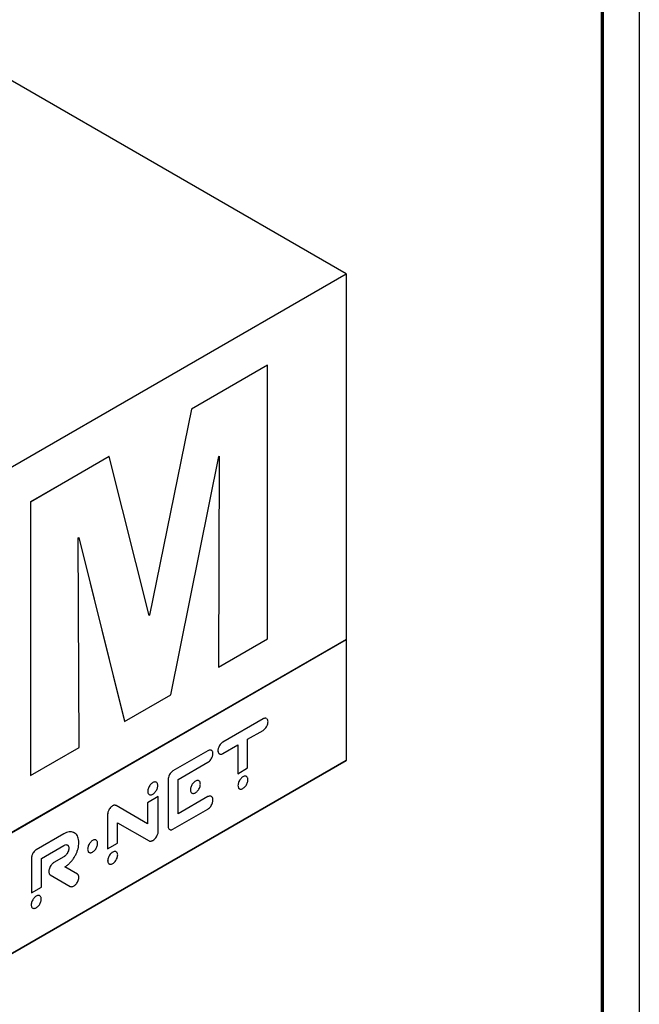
# Model space of a CAD drawing. Header units: millimetres. Extents: x 7 to 203, y 7 to 289.
# Tile 7 of 7: x 170 to 203, y 180 to 233. Entities that reach past the tile are written whole.
import ezdxf

# ---------------------------------------------------------------- set-up
doc = ezdxf.new("R2010")
doc.units = ezdxf.units.MM
doc.layers.add('LAYER2', color=7, linetype='Continuous')
doc.layers.add('LOGO', color=7, linetype='Continuous')

msp = doc.modelspace()

# ---------------------------------------------------------------- linework, layer by layer
at = {"color": 7, "linetype": 'Continuous', "lineweight": 25}
for p, q in [((187.61376, 219.35549), (166.40056, 231.60161)), ((166.40056, 207.10937), (187.61376, 219.35549)), ((166.40056, 207.10664), (187.61376, 219.35277)), ((187.61376, 219.35277), (187.60905, 219.35004)), ((187.60905, 219.35004), (187.60905, 199.72933)), ((187.61376, 219.35549), (187.61376, 219.35277)), ((183.39167, 214.45236), (179.30613, 212.09382)), ((183.39403, 214.45099), (179.30848, 212.09246)), ((183.39167, 214.45236), (183.39403, 214.45099)), ((183.39403, 199.7591), (183.39403, 214.45099)), ((179.30613, 212.09382), (177.06182, 201.03787)), ((179.30848, 212.09246), (177.06418, 201.0365)), ((179.30613, 212.09382), (179.30848, 212.09246)), ((174.88959, 209.54421), (170.66881, 207.1076)), ((174.89195, 209.54285), (170.67117, 207.10624)), ((174.88959, 209.54421), (174.89195, 209.54285)), ((177.03494, 201.01963), (174.89195, 209.54285)), ((178.19378, 196.75707), (180.77095, 209.54629)), ((180.7976, 209.56167), (180.75421, 198.23789)), ((180.79997, 209.56304), (180.75657, 198.23653)), ((180.77095, 209.54629), (180.79997, 209.56304)), ((170.66881, 207.1076), (170.66881, 192.41571)), ((170.66881, 207.1076), (170.67117, 207.10624)), ((170.67117, 207.10624), (170.67117, 192.41435)), ((173.22672, 205.1911), (173.25558, 205.20776)), ((173.28465, 193.92308), (173.22672, 205.1911)), ((173.25382, 205.20674), (175.71507, 195.32886)), ((173.25558, 205.20776), (175.71743, 195.3275)), ((177.06182, 201.03787), (177.03435, 201.022)), ((177.06418, 201.0365), (177.03494, 201.01963)), ((177.06182, 201.03787), (177.06418, 201.0365)), ((187.60905, 199.72933), (166.40056, 187.48593)), ((180.75657, 198.23653), (183.39403, 199.7591)), ((187.60905, 199.72933), (187.6114, 199.72933)), ((187.6114, 199.72933), (187.6114, 193.22482)), ((180.75421, 198.23789), (180.75657, 198.23653)), ((175.71743, 195.3275), (178.19378, 196.75707)), ((175.71507, 195.32886), (175.71743, 195.3275)), ((183.15026, 195.45875), (180.99767, 194.21609)), ((183.15144, 195.45807), (180.99885, 194.21541)), ((183.15026, 195.45875), (183.15144, 195.45807)), ((182.32637, 194.36533), (183.15144, 194.84163)), ((180.99767, 194.21609), (180.99885, 194.21541)), ((180.99885, 193.59896), (181.79255, 194.05716)), ((181.79137, 194.05648), (181.79137, 192.51673)), ((181.79255, 194.05716), (181.79255, 192.51605)), ((182.32637, 192.82422), (182.32637, 194.36533)), ((170.67117, 192.41435), (173.28465, 193.92308)), ((180.19067, 193.75022), (178.30755, 192.66312)), ((180.19185, 193.74954), (178.30873, 192.66244)), ((180.19067, 193.75022), (180.19185, 193.74954)), ((180.7288, 193.7527), (180.72998, 193.75202)), ((187.6114, 193.22482), (166.40056, 180.98006)), ((166.40056, 180.97734), (187.61376, 193.22346)), ((178.58959, 192.20813), (180.19185, 193.13309)), ((187.61376, 193.22346), (187.6114, 193.22482)), ((178.30755, 192.66312), (178.30873, 192.66244)), ((181.79137, 192.51673), (181.79255, 192.51605)), ((181.79255, 192.51605), (182.32637, 192.82422)), ((170.66881, 192.41571), (170.67117, 192.41435)), ((178.05459, 192.20068), (178.05459, 189.71555)), ((178.05459, 192.20068), (178.05576, 192.2)), ((178.05576, 192.2), (178.05576, 189.71487)), ((178.58959, 190.3588), (178.58959, 192.20813)), ((176.96191, 191.56989), (176.96309, 191.56921)), ((179.24918, 191.64749), (179.25036, 191.64681)), ((181.80501, 191.88062), (181.80619, 191.87994)), ((177.52076, 191.28425), (176.94245, 190.95039)), ((176.94245, 190.95039), (176.94245, 189.82307)), ((176.94245, 190.95039), (176.94363, 190.94971)), ((177.52194, 191.28357), (176.94363, 190.94971)), ((176.94363, 190.94971), (176.94363, 189.82238)), ((177.52076, 191.28425), (177.52194, 191.28357)), ((177.52194, 189.40669), (177.52194, 191.28357)), ((180.19067, 191.28445), (178.58959, 190.36016)), ((180.19185, 191.28377), (178.58959, 190.3588)), ((180.19067, 191.28445), (180.19185, 191.28377)), ((175.07267, 190.78994), (175.07384, 190.78926)), ((175.25971, 190.80681), (175.26089, 190.80613)), ((176.94363, 189.82238), (175.26089, 190.80613)), ((178.30873, 189.52885), (180.19185, 190.61595)), ((174.80714, 190.32597), (174.80714, 188.48482)), ((174.80714, 190.32597), (174.80832, 190.32529)), ((174.80832, 190.32529), (174.80832, 188.48414)), ((175.34215, 189.88348), (177.03846, 188.90841)), ((175.34215, 188.79231), (175.34215, 189.88348)), ((178.05459, 189.71555), (178.05576, 189.71487)), ((172.45573, 189.28493), (170.97596, 188.43068)), ((172.45691, 189.28425), (170.97713, 188.43)), ((172.45573, 189.28493), (172.45691, 189.28425)), ((174.80832, 188.48414), (175.34215, 188.79231)), ((170.97596, 188.43068), (170.97713, 188.43)), ((171.24948, 187.97077), (172.45691, 188.66781)), ((172.72479, 188.51539), (172.72597, 188.51471)), ((173.73365, 188.46344), (173.73482, 188.46276)), ((174.80714, 188.48482), (174.80832, 188.48414)), ((170.71447, 187.96333), (170.71447, 186.12217)), ((170.71447, 187.96333), (170.71565, 187.96265)), ((170.71565, 187.96265), (170.71565, 186.12149)), ((171.24948, 186.42967), (171.24948, 187.97077)), ((172.45573, 188.05204), (171.91745, 187.7413)), ((171.91745, 187.7413), (171.91863, 187.74062)), ((172.45691, 188.05136), (171.91863, 187.74062)), ((172.45573, 188.05204), (172.45691, 188.05136)), ((174.80964, 187.84228), (174.81082, 187.8416)), ((171.72743, 187.53318), (171.72861, 187.5325)), ((173.18538, 187.12293), (172.51938, 187.50756)), ((171.72743, 187.08956), (172.80347, 186.46607)), ((171.72743, 187.08956), (171.72861, 187.08888)), ((171.72861, 187.08888), (172.80465, 186.46539)), ((170.71447, 186.12217), (170.71565, 186.12149)), ((170.71565, 186.12149), (171.24948, 186.42967)), ((172.80347, 186.46607), (172.80465, 186.46539)), ((170.70711, 185.47394), (170.70829, 185.47326))]:
    msp.add_line(p, q, dxfattribs=at)
at = {"color": 7, "linetype": 'Continuous', "lineweight": 25, "flags": 128}
msp.add_lwpolyline([(166.40056, 187.48457), (187.6114, 199.72933), (187.60905, 199.73069)], dxfattribs=at)
at = {"color": 7, "linetype": 'Continuous', "lineweight": 25}
for points, knots in [([(183.34237, 195.4734), (183.33589, 195.47852), (183.31636, 195.49397), (183.27168, 195.49806), (183.21353, 195.49059), (183.17159, 195.46949), (183.15026, 195.45875)], [0, 0, 0, 0, 0.13908293, 0.41932904, 0.70465582, 1, 1, 1, 1]), ([(183.34354, 195.47272), (183.33707, 195.47784), (183.31753, 195.49329), (183.27286, 195.49738), (183.21471, 195.48991), (183.17277, 195.46881), (183.15144, 195.45807)], [0, 0, 0, 0, 0.13908293, 0.41932904, 0.70465582, 1, 1, 1, 1]), ([(183.15144, 194.84163), (183.1784, 194.85981), (183.23131, 194.8955), (183.30302, 194.97743), (183.35715, 195.06407), (183.39369, 195.1494), (183.41608, 195.22987), (183.41888, 195.27974), (183.42031, 195.30512)], [0, 0, 0, 0, 0.19179632, 0.37648214, 0.55860691, 0.70231275, 0.84849101, 1, 1, 1, 1]), ([(183.42031, 195.30512), (183.41782, 195.33455), (183.41294, 195.3923), (183.38596, 195.44651), (183.35995, 195.46212), (183.35203, 195.46686)], [0, 0, 0, 0, 0.4196506, 0.82339627, 1, 1, 1, 1]), ([(180.99767, 194.21609), (180.97073, 194.19791), (180.91784, 194.16223), (180.84615, 194.08033), (180.79201, 193.99371), (180.75545, 193.90839), (180.73304, 193.82793), (180.73023, 193.77807), (180.7288, 193.7527)], [0, 0, 0, 0, 0.19172436, 0.37642053, 0.55858542, 0.70231535, 0.8484997, 1, 1, 1, 1]), ([(180.99885, 194.21541), (180.97191, 194.19723), (180.91901, 194.16155), (180.84733, 194.07965), (180.79319, 193.99303), (180.75662, 193.90771), (180.73422, 193.82725), (180.73141, 193.77739), (180.72998, 193.75202)], [0, 0, 0, 0, 0.19172436, 0.37642053, 0.55858542, 0.70231535, 0.8484997, 1, 1, 1, 1]), ([(180.3777, 193.76875), (180.37287, 193.77245), (180.35486, 193.78628), (180.31209, 193.78947), (180.254, 193.78213), (180.21202, 193.76098), (180.19067, 193.75022)], [0, 0, 0, 0, 0.10657752, 0.39740893, 0.69354332, 1, 1, 1, 1]), ([(180.37888, 193.76807), (180.37405, 193.77177), (180.35604, 193.7856), (180.31327, 193.78878), (180.25518, 193.78145), (180.2132, 193.76029), (180.19185, 193.74954)], [0, 0, 0, 0, 0.10657752, 0.39740893, 0.69354332, 1, 1, 1, 1]), ([(180.19185, 193.13309), (180.21883, 193.15129), (180.27179, 193.18702), (180.34357, 193.26904), (180.39779, 193.35578), (180.43441, 193.44122), (180.45686, 193.52176), (180.45968, 193.57166), (180.46111, 193.59706)], [0, 0, 0, 0, 0.19173101, 0.37646589, 0.55867402, 0.70241635, 0.84857504, 1, 1, 1, 1]), ([(180.46111, 193.59706), (180.45866, 193.62655), (180.45386, 193.68443), (180.4245, 193.7411), (180.39533, 193.75796), (180.38445, 193.76425)], [0, 0, 0, 0, 0.39448634, 0.77404688, 1, 1, 1, 1]), ([(180.7288, 193.7527), (180.73124, 193.72319), (180.73604, 193.66527), (180.76541, 193.60842), (180.79465, 193.59143), (180.80561, 193.58506)], [0, 0, 0, 0, 0.39373524, 0.77257555, 1, 1, 1, 1]), ([(180.72998, 193.75202), (180.73242, 193.72251), (180.73722, 193.66459), (180.76659, 193.60774), (180.79583, 193.59075), (180.80679, 193.58438)], [0, 0, 0, 0, 0.39373524, 0.77257555, 1, 1, 1, 1]), ([(180.81235, 193.58055), (180.81709, 193.5769), (180.83498, 193.56311), (180.87758, 193.55988), (180.93559, 193.56711), (180.97752, 193.58822), (180.99885, 193.59896)], [0, 0, 0, 0, 0.10490704, 0.39639087, 0.69305685, 1, 1, 1, 1]), ([(178.30755, 192.66312), (178.28103, 192.6451), (178.22936, 192.61), (178.16046, 192.52722), (178.1038, 192.42823), (178.0627, 192.31348), (178.05733, 192.2389), (178.05459, 192.20068)], [0, 0, 0, 0, 0.19126961, 0.37268582, 0.55306778, 0.77102809, 1, 1, 1, 1]), ([(178.30873, 192.66244), (178.28221, 192.64442), (178.23054, 192.60932), (178.16164, 192.52654), (178.10498, 192.42755), (178.06388, 192.3128), (178.05851, 192.23821), (178.05576, 192.2)], [0, 0, 0, 0, 0.19126961, 0.37268582, 0.55306778, 0.77102809, 1, 1, 1, 1]), ([(177.41829, 192.056), (177.40186, 192.06282), (177.3677, 192.077), (177.30273, 192.06982), (177.23132, 192.03987), (177.15959, 191.98739), (177.09409, 191.91767), (177.03866, 191.83633), (176.99614, 191.74795), (176.96741, 191.65576), (176.96376, 191.59884), (176.96191, 191.56989)], [0, 0, 0, 0, 0.10288818, 0.21390593, 0.32879137, 0.44381258, 0.55494949, 0.66452731, 0.77407052, 0.88511167, 1, 1, 1, 1]), ([(177.50152, 191.88004), (177.49967, 191.90685), (177.49603, 191.95957), (177.46735, 192.0186), (177.42489, 192.05792), (177.36953, 192.07532), (177.30409, 192.06946), (177.23245, 192.0391), (177.16078, 191.98673), (177.09526, 191.91699), (177.03984, 191.83565), (176.99732, 191.74727), (176.96858, 191.65508), (176.96494, 191.59816), (176.96309, 191.56921)], [0, 0, 0, 0, 0.08560825, 0.16833445, 0.24992045, 0.33150645, 0.41423265, 0.4998409, 0.58555032, 0.66836531, 0.75001853, 0.83164596, 0.91438959, 1, 1, 1, 1]), ([(179.70514, 192.13323), (179.68871, 192.14006), (179.65457, 192.15427), (179.58965, 192.14718), (179.51828, 192.1173), (179.44661, 192.06481), (179.38118, 191.99507), (179.32582, 191.9137), (179.28337, 191.82535), (179.25467, 191.73325), (179.25103, 191.67639), (179.24918, 191.64749)], [0, 0, 0, 0, 0.10294876, 0.21403496, 0.32887535, 0.44386365, 0.55499882, 0.66461315, 0.77420052, 0.88523612, 1, 1, 1, 1]), ([(179.78848, 191.95746), (179.78663, 191.98422), (179.78298, 192.03687), (179.75424, 192.09582), (179.71176, 192.13513), (179.65641, 192.15258), (179.59101, 192.14682), (179.51941, 192.11653), (179.44781, 192.06415), (179.38235, 191.99438), (179.327, 191.91302), (179.28455, 191.82467), (179.25585, 191.73256), (179.25221, 191.67571), (179.25036, 191.64681)], [0, 0, 0, 0, 0.085512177, 0.16825874, 0.249932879, 0.33161297, 0.414382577, 0.499949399, 0.585626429, 0.668432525, 0.750105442, 0.831758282, 0.914490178, 1, 1, 1, 1]), ([(179.25036, 191.64681), (179.25221, 191.62006), (179.25585, 191.56745), (179.28455, 191.50856), (179.32701, 191.46933), (179.38236, 191.45198), (179.44782, 191.45786), (179.51941, 191.48819), (179.59099, 191.54052), (179.6564, 191.61019), (179.71176, 191.69144), (179.75425, 191.77971), (179.78298, 191.87175), (179.78663, 191.92858), (179.78848, 191.95746)], [0, 0, 0, 0, 0.08551258, 0.16821348, 0.24983285, 0.33149441, 0.414323, 0.50005062, 0.58566796, 0.66846003, 0.75012876, 0.83176947, 0.91448506, 1, 1, 1, 1]), ([(182.26095, 192.36612), (182.24454, 192.37294), (182.2104, 192.38711), (182.14546, 192.37993), (182.07407, 192.34999), (182.00237, 192.29753), (181.93692, 192.22786), (181.88157, 192.1466), (181.83915, 192.05834), (181.81049, 191.96632), (181.80686, 191.90951), (181.80501, 191.88062)], [0, 0, 0, 0, 0.10290829, 0.21398254, 0.32896187, 0.44408061, 0.55523309, 0.6647811, 0.77427053, 0.88523438, 1, 1, 1, 1]), ([(182.3441, 192.19047), (182.34225, 192.21722), (182.33862, 192.26984), (182.30996, 192.32877), (182.26754, 192.36805), (182.21224, 192.38543), (182.14682, 192.37958), (182.0752, 192.34922), (182.00356, 192.29688), (181.93809, 192.22718), (181.88275, 192.14592), (181.84032, 192.05766), (181.81167, 191.96564), (181.80804, 191.90883), (181.80619, 191.87994)], [0, 0, 0, 0, 0.08553032, 0.16822746, 0.24981903, 0.33143541, 0.41421436, 0.4999036, 0.58569674, 0.66853399, 0.7501755, 0.83177335, 0.91447003, 1, 1, 1, 1]), ([(181.80619, 191.87994), (181.80804, 191.85314), (181.81167, 191.80043), (181.84031, 191.74137), (181.88274, 191.70201), (181.93808, 191.68458), (182.00356, 191.69044), (182.0752, 191.7208), (182.14683, 191.77315), (182.21225, 191.84286), (182.26756, 191.92416), (182.30997, 192.0125), (182.33862, 192.10463), (182.34225, 192.16153), (182.3441, 192.19047)], [0, 0, 0, 0, 0.08562215, 0.16836645, 0.24996985, 0.33158291, 0.41436817, 0.50009631, 0.58572064, 0.66844765, 0.7500356, 0.83163274, 0.9143775, 1, 1, 1, 1]), ([(176.96191, 191.56989), (176.96382, 191.54319), (176.96758, 191.49069), (176.99485, 191.4316), (177.02402, 191.40918), (177.03801, 191.39844)], [0, 0, 0, 0, 0.350176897, 0.688408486, 1, 1, 1, 1]), ([(176.96309, 191.56921), (176.96494, 191.54241), (176.96858, 191.48971), (176.99731, 191.43076), (177.03984, 191.39157), (177.09527, 191.37433), (177.1608, 191.38034), (177.23245, 191.41074), (177.30408, 191.46305), (177.36952, 191.53266), (177.42488, 191.61386), (177.46735, 191.70212), (177.49604, 191.79422), (177.49967, 191.8511), (177.50152, 191.88004)], [0, 0, 0, 0, 0.08564278, 0.16836409, 0.249953, 0.33158364, 0.41440941, 0.50015926, 0.58580788, 0.66854477, 0.75010811, 0.83165553, 0.91435938, 1, 1, 1, 1]), ([(179.24918, 191.64749), (179.25109, 191.62084), (179.25485, 191.56843), (179.28213, 191.50934), (179.31132, 191.48684), (179.32535, 191.47603)], [0, 0, 0, 0, 0.34933959, 0.68719277, 1, 1, 1, 1]), ([(181.80501, 191.88062), (181.80679, 191.85368), (181.81028, 191.8007), (181.83994, 191.7436), (181.86657, 191.71147), (181.88595, 191.70561), (181.88708, 191.70526)], [0, 0, 0, 0, 0.33573212, 0.66017994, 0.98015422, 1, 1, 1, 1]), ([(180.37273, 191.29443), (180.36948, 191.29731), (180.3532, 191.31178), (180.31261, 191.31838), (180.25457, 191.31566), (180.2121, 191.29491), (180.19067, 191.28445)], [0, 0, 0, 0, 0.0764135, 0.38333115, 0.68899273, 1, 1, 1, 1]), ([(180.37391, 191.29375), (180.37066, 191.29663), (180.35438, 191.3111), (180.31379, 191.3177), (180.25575, 191.31498), (180.21327, 191.29423), (180.19185, 191.28377)], [0, 0, 0, 0, 0.0764135, 0.38333115, 0.68899273, 1, 1, 1, 1]), ([(180.19185, 190.61595), (180.21895, 190.6348), (180.27281, 190.67225), (180.34441, 190.76107), (180.39794, 190.85376), (180.43421, 190.94421), (180.45665, 191.02799), (180.45962, 191.07962), (180.46111, 191.1055)], [0, 0, 0, 0, 0.18591383, 0.36947736, 0.55512545, 0.70267258, 0.85094161, 1, 1, 1, 1]), ([(180.46111, 191.1055), (180.45857, 191.13571), (180.45352, 191.19594), (180.42377, 191.25751), (180.39369, 191.27882), (180.38188, 191.28718)], [0, 0, 0, 0, 0.37951752, 0.75646368, 1, 1, 1, 1]), ([(175.07267, 190.78994), (175.04581, 190.77178), (174.99316, 190.73617), (174.92209, 190.65391), (174.86886, 190.56707), (174.8331, 190.48169), (174.81127, 190.40126), (174.80853, 190.35136), (174.80714, 190.32597)], [0, 0, 0, 0, 0.19139652, 0.37532952, 0.55717578, 0.70118158, 0.84796672, 1, 1, 1, 1]), ([(175.07384, 190.78926), (175.04699, 190.7711), (174.99434, 190.73549), (174.92327, 190.65323), (174.87004, 190.56639), (174.83428, 190.48101), (174.81245, 190.40058), (174.80971, 190.35068), (174.80832, 190.32529)], [0, 0, 0, 0, 0.19139652, 0.37532952, 0.55717578, 0.70118158, 0.84796672, 1, 1, 1, 1]), ([(175.25971, 190.80681), (175.2454, 190.81333), (175.21683, 190.82633), (175.16847, 190.82626), (175.11987, 190.81446), (175.08861, 190.79822), (175.07267, 190.78994)], [0, 0, 0, 0, 0.27563976, 0.55031823, 0.77056921, 1, 1, 1, 1]), ([(175.26089, 190.80613), (175.24658, 190.81265), (175.21801, 190.82565), (175.16965, 190.82558), (175.12105, 190.81378), (175.08979, 190.79754), (175.07384, 190.78926)], [0, 0, 0, 0, 0.27563976, 0.55031823, 0.77056921, 1, 1, 1, 1]), ([(173.02035, 189.3389), (173.00447, 189.34883), (172.95696, 189.37854), (172.86064, 189.39682), (172.7356, 189.39356), (172.59884, 189.35907), (172.50387, 189.30987), (172.45573, 189.28493)], [0, 0, 0, 0, 0.109380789, 0.327197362, 0.546888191, 0.770288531, 1, 1, 1, 1]), ([(173.02153, 189.33822), (173.00565, 189.34815), (172.95813, 189.37786), (172.86182, 189.39614), (172.73678, 189.39288), (172.60001, 189.35839), (172.50505, 189.30919), (172.45691, 189.28425)], [0, 0, 0, 0, 0.109380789, 0.327197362, 0.546888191, 0.770288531, 1, 1, 1, 1]), ([(173.26406, 188.81551), (173.26151, 188.87067), (173.25649, 188.97947), (173.21684, 189.11738), (173.15535, 189.22856), (173.09118, 189.30193), (173.0424, 189.32713), (173.02739, 189.33489)], [0, 0, 0, 0, 0.232605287, 0.458858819, 0.68134735, 0.901883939, 1, 1, 1, 1]), ([(177.24078, 188.93365), (177.26812, 188.95218), (177.32231, 188.98889), (177.39625, 189.07262), (177.45337, 189.16124), (177.49269, 189.24859), (177.5172, 189.33064), (177.52035, 189.38114), (177.52194, 189.40669)], [0, 0, 0, 0, 0.19027233, 0.37706495, 0.56189786, 0.70643083, 0.85148915, 1, 1, 1, 1]), ([(178.05459, 189.71555), (178.05656, 189.68492), (178.06047, 189.62437), (178.09285, 189.55784), (178.12246, 189.52079), (178.14385, 189.51404), (178.14465, 189.51378)], [0, 0, 0, 0, 0.33728074, 0.6666781, 0.98743373, 1, 1, 1, 1]), ([(178.05576, 189.71487), (178.05782, 189.68438), (178.06188, 189.62413), (178.09314, 189.55548), (178.13705, 189.51252), (178.18964, 189.49537), (178.24641, 189.49846), (178.28769, 189.51859), (178.30873, 189.52885)], [0, 0, 0, 0, 0.19358279, 0.38264091, 0.5667391, 0.70892677, 0.85159315, 1, 1, 1, 1]), ([(172.51938, 187.50756), (172.56508, 187.53974), (172.65512, 187.60314), (172.78354, 187.72411), (172.90134, 187.85868), (173.00641, 188.00613), (173.09616, 188.16227), (173.16897, 188.32438), (173.22269, 188.48937), (173.25762, 188.6566), (173.26188, 188.76177), (173.26406, 188.81551)], [0, 0, 0, 0, 0.117154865, 0.230791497, 0.341749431, 0.450853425, 0.559014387, 0.665393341, 0.773223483, 0.884115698, 1, 1, 1, 1]), ([(174.18955, 188.94926), (174.17318, 188.95608), (174.13911, 188.97029), (174.07425, 188.96321), (174.00292, 188.93335), (173.93128, 188.88086), (173.86585, 188.81112), (173.81045, 188.72974), (173.76793, 188.64136), (173.73916, 188.54922), (173.7355, 188.49234), (173.73365, 188.46344)], [0, 0, 0, 0, 0.10268782, 0.21375325, 0.32861291, 0.44353019, 0.55470495, 0.66441326, 0.77409746, 0.88520031, 1, 1, 1, 1]), ([(174.27291, 188.77339), (174.27106, 188.80015), (174.26741, 188.8528), (174.23873, 188.91177), (174.1963, 188.95112), (174.14099, 188.9686), (174.07561, 188.96285), (174.00405, 188.93258), (173.93247, 188.88021), (173.86702, 188.81044), (173.81163, 188.72907), (173.76911, 188.64068), (173.74034, 188.54854), (173.73668, 188.49166), (173.73482, 188.46276)], [0, 0, 0, 0, 0.08551686, 0.16825217, 0.24989666, 0.33153806, 0.4142774, 0.49984328, 0.58545209, 0.66827287, 0.75000121, 0.83171158, 0.91447879, 1, 1, 1, 1]), ([(173.73482, 188.46276), (173.73668, 188.43602), (173.74034, 188.3834), (173.76911, 188.32455), (173.81164, 188.28537), (173.86703, 188.26806), (173.93248, 188.27394), (174.00405, 188.30424), (174.0756, 188.35655), (174.14098, 188.4262), (174.19629, 188.50743), (174.23873, 188.59568), (174.26742, 188.68769), (174.27106, 188.74451), (174.27291, 188.77339)], [0, 0, 0, 0, 0.08552398, 0.16826024, 0.24993723, 0.33165427, 0.41449756, 0.50015692, 0.58577332, 0.66853509, 0.75016507, 0.83177607, 0.91448037, 1, 1, 1, 1]), ([(177.03846, 188.90841), (177.05374, 188.90222), (177.08505, 188.88954), (177.13858, 188.89388), (177.19106, 188.90792), (177.22427, 188.92511), (177.24078, 188.93365)], [0, 0, 0, 0, 0.26950145, 0.5521786, 0.7775358, 1, 1, 1, 1]), ([(170.97596, 188.43068), (170.94919, 188.41247), (170.89672, 188.37677), (170.82641, 188.29334), (170.77436, 188.20563), (170.73962, 188.11965), (170.71849, 188.03892), (170.71583, 187.98879), (170.71447, 187.96333)], [0, 0, 0, 0, 0.19037956, 0.37325814, 0.55510198, 0.69986066, 0.84759407, 1, 1, 1, 1]), ([(170.97713, 188.43), (170.95037, 188.41179), (170.8979, 188.37609), (170.82759, 188.29266), (170.77554, 188.20495), (170.7408, 188.11897), (170.71967, 188.03824), (170.717, 187.98811), (170.71565, 187.96265)], [0, 0, 0, 0, 0.19037956, 0.37325814, 0.55510198, 0.69986066, 0.84759407, 1, 1, 1, 1]), ([(172.72479, 188.51539), (172.72249, 188.48298), (172.71796, 188.41939), (172.68223, 188.31641), (172.63364, 188.22656), (172.57757, 188.15262), (172.51885, 188.0933), (172.47701, 188.06595), (172.45573, 188.05204)], [0, 0, 0, 0, 0.19147371, 0.37568752, 0.55776461, 0.70177959, 0.84836453, 1, 1, 1, 1]), ([(172.45691, 188.66781), (172.48385, 188.68074), (172.53677, 188.70612), (172.60849, 188.70696), (172.66267, 188.68282), (172.69928, 188.63969), (172.72172, 188.58508), (172.72454, 188.53844), (172.72597, 188.51471)], [0, 0, 0, 0, 0.19162607, 0.37633146, 0.55856001, 0.70233602, 0.84853384, 1, 1, 1, 1]), ([(172.72597, 188.51471), (172.72366, 188.4823), (172.71914, 188.41871), (172.68341, 188.31573), (172.63482, 188.22588), (172.57875, 188.15194), (172.52003, 188.09262), (172.47818, 188.06527), (172.45691, 188.05136)], [0, 0, 0, 0, 0.19147371, 0.37568752, 0.55776461, 0.70177959, 0.84836453, 1, 1, 1, 1]), ([(172.66034, 188.67825), (172.66112, 188.6779), (172.67701, 188.67089), (172.69722, 188.63885), (172.72078, 188.58616), (172.72344, 188.53926), (172.72479, 188.51539)], [0, 0, 0, 0, 0.01648928, 0.33681651, 0.66253943, 1, 1, 1, 1]), ([(173.73365, 188.46344), (173.73556, 188.4368), (173.73934, 188.38438), (173.76666, 188.32538), (173.79585, 188.30294), (173.80987, 188.29217)], [0, 0, 0, 0, 0.34954316, 0.68769269, 1, 1, 1, 1]), ([(175.27173, 188.32448), (175.27086, 188.32529), (175.25607, 188.33913), (175.21494, 188.34642), (175.15071, 188.34241), (175.07881, 188.31159), (175.00732, 188.25939), (174.94185, 188.18967), (174.88646, 188.1084), (174.84392, 188.0201), (174.81515, 187.92802), (174.8115, 187.87117), (174.80964, 187.84228)], [0, 0, 0, 0, 0.006743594, 0.114865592, 0.224486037, 0.337868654, 0.451247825, 0.560908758, 0.669086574, 0.777218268, 0.886759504, 1, 1, 1, 1]), ([(175.34912, 188.15235), (175.34727, 188.1791), (175.34362, 188.23173), (175.31489, 188.29062), (175.27241, 188.32984), (175.21705, 188.34718), (175.15163, 188.34132), (175.08006, 188.31102), (175.00848, 188.25868), (174.94304, 188.189), (174.88764, 188.10772), (174.8451, 188.01942), (174.81633, 187.92734), (174.81268, 187.87049), (174.81082, 187.8416)], [0, 0, 0, 0, 0.08552035, 0.16823146, 0.24986078, 0.33151799, 0.41430688, 0.49993708, 0.58556469, 0.66838415, 0.75008352, 0.83174806, 0.91447713, 1, 1, 1, 1]), ([(171.91745, 187.7413), (171.89817, 187.72836), (171.85916, 187.70217), (171.79197, 187.63284), (171.75209, 187.57126), (171.72743, 187.53318)], [0, 0, 0, 0, 0.27161807, 0.54955963, 1, 1, 1, 1]), ([(171.91863, 187.74062), (171.89935, 187.72768), (171.86033, 187.70149), (171.79315, 187.63216), (171.75327, 187.57058), (171.72861, 187.5325)], [0, 0, 0, 0, 0.27161807, 0.54955963, 1, 1, 1, 1]), ([(174.80964, 187.84228), (174.81156, 187.81558), (174.81533, 187.76306), (174.84267, 187.70387), (174.87192, 187.68135), (174.88598, 187.67052)], [0, 0, 0, 0, 0.34943752, 0.68729003, 1, 1, 1, 1]), ([(174.81082, 187.8416), (174.81268, 187.8148), (174.81633, 187.76208), (174.84509, 187.7031), (174.88763, 187.66382), (174.94303, 187.64644), (175.00847, 187.65228), (175.08006, 187.68258), (175.15163, 187.73492), (175.21706, 187.80463), (175.27242, 187.88595), (175.3149, 187.97432), (175.34362, 188.06649), (175.34727, 188.12341), (175.34912, 188.15235)], [0, 0, 0, 0, 0.08561504, 0.16839167, 0.25006167, 0.33173253, 0.41450006, 0.50006283, 0.5856282, 0.66836517, 0.74999393, 0.83162876, 0.91438747, 1, 1, 1, 1]), ([(171.72743, 187.53318), (171.70996, 187.49897), (171.67554, 187.43157), (171.65013, 187.32823), (171.64615, 187.24121), (171.65993, 187.17274), (171.68559, 187.12071), (171.71336, 187.10004), (171.72743, 187.08956)], [0, 0, 0, 0, 0.19073754, 0.37579914, 0.55909232, 0.70355587, 0.84972705, 1, 1, 1, 1]), ([(171.72861, 187.5325), (171.71114, 187.49829), (171.67672, 187.43089), (171.65131, 187.32755), (171.64732, 187.24053), (171.66111, 187.17206), (171.68677, 187.12003), (171.71454, 187.09936), (171.72861, 187.08888)], [0, 0, 0, 0, 0.19073754, 0.37579914, 0.55909232, 0.70355587, 0.84972705, 1, 1, 1, 1]), ([(172.80465, 186.46539), (172.82539, 186.45725), (172.86616, 186.44124), (172.94209, 186.45547), (173.01466, 186.49251), (173.08017, 186.54601), (173.13762, 186.60862), (173.16929, 186.65872), (173.18538, 186.68418)], [0, 0, 0, 0, 0.19131101, 0.37608392, 0.55864285, 0.70266807, 0.84890221, 1, 1, 1, 1]), ([(173.18538, 186.68418), (173.20278, 186.71819), (173.23693, 186.78497), (173.26243, 186.88723), (173.2664, 186.97308), (173.25262, 187.04052), (173.22695, 187.09184), (173.1994, 187.11245), (173.18538, 187.12293)], [0, 0, 0, 0, 0.19165324, 0.37623888, 0.55844864, 0.70231547, 0.84861123, 1, 1, 1, 1]), ([(171.16882, 185.95603), (171.16797, 185.95682), (171.15322, 185.97064), (171.11215, 185.97792), (171.04794, 185.97394), (170.97604, 185.94311), (170.90454, 185.89092), (170.83908, 185.8212), (170.78374, 185.73995), (170.74129, 185.65169), (170.7126, 185.55965), (170.70896, 185.50283), (170.70711, 185.47394)], [0, 0, 0, 0, 0.00655818, 0.11467866, 0.22430374, 0.33771932, 0.45123222, 0.56091368, 0.66906007, 0.77716326, 0.88671278, 1, 1, 1, 1]), ([(171.2462, 185.78379), (171.24435, 185.81054), (171.24071, 185.86316), (171.21202, 185.92207), (171.16958, 185.96132), (171.11426, 185.97869), (171.04886, 185.97285), (170.97729, 185.94254), (170.9057, 185.89021), (170.84026, 185.82053), (170.78492, 185.73927), (170.74247, 185.65101), (170.71378, 185.55897), (170.71014, 185.50215), (170.70829, 185.47326)], [0, 0, 0, 0, 0.08554037, 0.16825795, 0.24987794, 0.3315169, 0.41429194, 0.49992909, 0.58563973, 0.66845735, 0.75011587, 0.83174177, 0.91445977, 1, 1, 1, 1]), ([(170.70829, 185.47326), (170.71014, 185.44646), (170.71378, 185.39375), (170.74246, 185.33471), (170.78491, 185.29537), (170.84026, 185.27795), (170.9057, 185.28379), (170.97729, 185.31411), (171.04887, 185.36644), (171.11427, 185.43614), (171.16959, 185.51744), (171.21203, 185.60579), (171.24071, 185.69794), (171.24435, 185.75485), (171.2462, 185.78379)], [0, 0, 0, 0, 0.08563241, 0.16839801, 0.25002943, 0.33165949, 0.41442514, 0.50007084, 0.58564312, 0.66836623, 0.74997675, 0.83160227, 0.91436745, 1, 1, 1, 1]), ([(170.70711, 185.47394), (170.70889, 185.447), (170.71239, 185.39402), (170.74208, 185.33694), (170.76872, 185.30484), (170.78808, 185.29897), (170.7892, 185.29864)], [0, 0, 0, 0, 0.33578659, 0.66033168, 0.9804294, 1, 1, 1, 1])]:
    msp.add_open_spline(points, degree=3, knots=knots, dxfattribs=at)
at = {"layer": 'LAYER2', "lineweight": 70}
msp.add_line((201.35193, 287.70219), (201.35193, 9.38997), dxfattribs=at)
at = {"layer": 'LOGO'}
msp.add_line((203.35304, 289.01784), (203.35304, 7.38997), dxfattribs=at)

doc.saveas('drawing.dxf')
